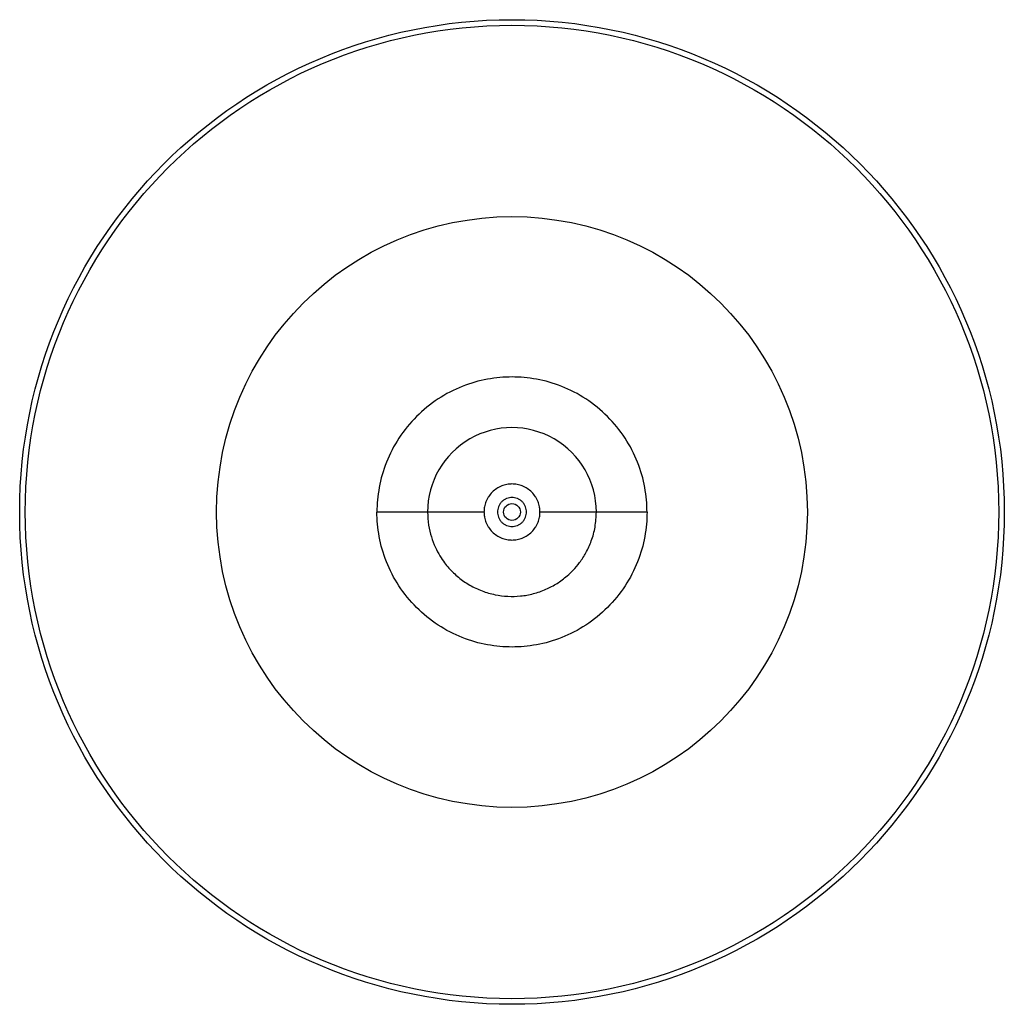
# Paper-space layout '_Normal a' of a CAD drawing. Header units: millimetres. Extents: x -2652 to -2302, y -175 to 175.
import ezdxf

# ---------------------------------------------------------------- set-up
doc = ezdxf.new("R2010")
doc.units = ezdxf.units.MM

psp = doc.layouts.new('_Normal a')

# ---------------------------------------------------------------- linework, layer by layer
at = {"color": 8, "linetype": 'Continuous', "lineweight": 25}
for p, q in [((-2506.34, 0), (-2524.52, 0)), ((-2428.52, 0), (-2446.52, 0))]:
    psp.add_line(p, q, dxfattribs=at)
at = {"color": 7, "linetype": 'Continuous', "lineweight": 25}
for radius in [175, 173, 105, 3]:
    psp.add_circle((-2476.52, 0), radius, dxfattribs=at)
psp.add_arc((-2476.52, 0), 30, 0, 180.0008, dxfattribs=at)
for points, knots in [([(-2428.52, 0), (-2428.52, 2.83), (-2428.77, 5.76), (-2429.87, 11.71), (-2430.72, 14.71), (-2433.05, 20.62), (-2434.55, 23.52), (-2438.13, 29.01), (-2440.23, 31.6), (-2444.92, 36.28), (-2447.5, 38.38), (-2452.99, 41.97), (-2455.89, 43.46), (-2461.8, 45.8), (-2464.81, 46.65), (-2470.75, 47.75), (-2473.69, 48), (-2479.34, 48), (-2482.28, 47.75), (-2488.22, 46.65), (-2491.23, 45.8), (-2497.14, 43.46), (-2500.04, 41.97), (-2505.53, 38.38), (-2508.11, 36.28), (-2512.8, 31.6), (-2514.9, 29.01), (-2518.49, 23.52), (-2519.98, 20.62), (-2522.31, 14.71), (-2523.16, 11.71), (-2524.26, 5.76), (-2524.52, 2.83), (-2524.52, 0)], [0, 0, 0, 0, 0.0625, 0.0625, 0.125, 0.125, 0.1875, 0.1875, 0.25, 0.25, 0.3125, 0.3125, 0.375, 0.375, 0.4375, 0.4375, 0.5, 0.5, 0.5625, 0.5625, 0.625, 0.625, 0.6875, 0.6875, 0.75, 0.75, 0.8125, 0.8125, 0.875, 0.875, 0.9375, 0.9375, 1, 1, 1, 1]), ([(-2466.57, 0), (-2466.57, 0.1), (-2466.57, 0.3), (-2466.58, 0.61), (-2466.61, 0.91), (-2466.64, 1.21), (-2466.68, 1.51), (-2466.77, 2.03), (-2466.94, 2.75), (-2467.25, 3.68), (-2467.67, 4.58), (-2468.35, 5.75), (-2469.43, 7.09), (-2471.02, 8.38), (-2472.8, 9.3), (-2474.66, 9.84), (-2476.52, 10.01), (-2478.37, 9.84), (-2480.23, 9.3), (-2482.01, 8.38), (-2483.6, 7.09), (-2484.68, 5.75), (-2485.37, 4.58), (-2485.78, 3.68), (-2486.09, 2.75), (-2486.29, 1.93), (-2486.4, 1.21), (-2486.45, 0.61), (-2486.46, 0.2), (-2486.47, 0)], [0, 0, 0, 0, 0.009733, 0.019448, 0.029154, 0.03886, 0.048576, 0.05831, 0.089204, 0.120102, 0.152284, 0.18447, 0.250119, 0.315768, 0.380053, 0.441772, 0.500003, 0.558234, 0.619953, 0.684238, 0.749888, 0.815537, 0.847718, 0.879904, 0.910798, 0.941696, 0.961142, 0.980552, 1, 1, 1, 1]), ([(-2471.37, 0), (-2471.37, 0.61), (-2471.48, 1.26), (-2471.85, 2.21), (-2472.01, 2.52), (-2472.4, 3.11), (-2472.62, 3.39), (-2473.12, 3.89), (-2473.4, 4.12), (-2473.99, 4.5), (-2474.3, 4.66), (-2475.25, 5.04), (-2475.91, 5.15), (-2477.12, 5.15), (-2477.78, 5.04), (-2478.73, 4.66), (-2479.04, 4.5), (-2479.63, 4.12), (-2479.91, 3.89), (-2480.41, 3.39), (-2480.63, 3.11), (-2481.02, 2.52), (-2481.18, 2.21), (-2481.55, 1.26), (-2481.67, 0.61), (-2481.67, 0)], [0, 0, 0, 0, 0.125, 0.125, 0.1875, 0.1875, 0.25, 0.25, 0.3125, 0.3125, 0.375, 0.375, 0.5, 0.5, 0.625, 0.625, 0.6875, 0.6875, 0.75, 0.75, 0.8125, 0.8125, 0.875, 0.875, 1, 1, 1, 1]), ([(-2486.47, 0), (-2486.46, -0.1), (-2486.46, -0.3), (-2486.45, -0.61), (-2486.43, -0.91), (-2486.39, -1.21), (-2486.35, -1.51), (-2486.26, -2.03), (-2486.09, -2.75), (-2485.78, -3.68), (-2485.37, -4.58), (-2484.68, -5.75), (-2483.6, -7.09), (-2482.01, -8.38), (-2480.23, -9.3), (-2478.37, -9.84), (-2476.52, -10.01), (-2474.66, -9.84), (-2472.8, -9.3), (-2471.02, -8.38), (-2469.43, -7.09), (-2468.35, -5.75), (-2467.67, -4.58), (-2467.25, -3.68), (-2466.94, -2.75), (-2466.74, -1.93), (-2466.63, -1.21), (-2466.58, -0.61), (-2466.57, -0.2), (-2466.57, 0)], [0, 0, 0, 0, 0.009733, 0.019448, 0.029154, 0.038861, 0.048576, 0.05831, 0.089204, 0.120102, 0.152284, 0.18447, 0.250119, 0.315768, 0.380053, 0.441772, 0.500003, 0.558234, 0.619953, 0.684238, 0.749888, 0.815537, 0.847718, 0.879904, 0.910798, 0.941696, 0.961142, 0.980552, 1, 1, 1, 1]), ([(-2481.67, 0), (-2481.67, -0.61), (-2481.55, -1.26), (-2481.18, -2.21), (-2481.02, -2.52), (-2480.63, -3.11), (-2480.41, -3.39), (-2479.91, -3.89), (-2479.63, -4.12), (-2479.04, -4.5), (-2478.73, -4.66), (-2477.78, -5.04), (-2477.12, -5.15), (-2475.91, -5.15), (-2475.25, -5.04), (-2474.3, -4.66), (-2473.99, -4.5), (-2473.4, -4.12), (-2473.12, -3.89), (-2472.62, -3.39), (-2472.4, -3.11), (-2472.01, -2.52), (-2471.85, -2.21), (-2471.48, -1.26), (-2471.37, -0.61), (-2471.37, 0)], [0, 0, 0, 0, 0.125, 0.125, 0.1875, 0.1875, 0.25, 0.25, 0.3125, 0.3125, 0.375, 0.375, 0.5, 0.5, 0.625, 0.625, 0.6875, 0.6875, 0.75, 0.75, 0.8125, 0.8125, 0.875, 0.875, 1, 1, 1, 1]), ([(-2428.52, 0), (-2428.52, -2.83), (-2428.77, -5.76), (-2429.87, -11.71), (-2430.72, -14.71), (-2433.05, -20.62), (-2434.55, -23.52), (-2438.13, -29.01), (-2440.23, -31.6), (-2444.92, -36.28), (-2447.5, -38.38), (-2452.99, -41.97), (-2455.89, -43.46), (-2461.8, -45.8), (-2464.81, -46.65), (-2470.75, -47.75), (-2473.69, -48), (-2479.34, -48), (-2482.28, -47.75), (-2488.22, -46.65), (-2491.23, -45.8), (-2497.14, -43.46), (-2500.04, -41.97), (-2505.53, -38.38), (-2508.11, -36.28), (-2512.8, -31.6), (-2514.9, -29.01), (-2518.49, -23.52), (-2519.98, -20.62), (-2522.31, -14.71), (-2523.16, -11.71), (-2524.26, -5.76), (-2524.52, -2.83), (-2524.52, 0)], [0, 0, 0, 0, 0.0625, 0.0625, 0.125, 0.125, 0.1875, 0.1875, 0.25, 0.25, 0.3125, 0.3125, 0.375, 0.375, 0.4375, 0.4375, 0.5, 0.5, 0.5625, 0.5625, 0.625, 0.625, 0.6875, 0.6875, 0.75, 0.75, 0.8125, 0.8125, 0.875, 0.875, 0.9375, 0.9375, 1, 1, 1, 1]), ([(-2506.52, 0), (-2506.45, -1.55), (-2506.31, -4.56), (-2505.3, -8.78), (-2503.9, -12.45), (-2502.27, -15.49), (-2500.62, -17.93), (-2498.99, -19.92), (-2497.33, -21.65), (-2494.93, -23.78), (-2491.59, -26.09), (-2487.21, -28.17), (-2482.63, -29.5), (-2478.03, -30.08), (-2473.43, -29.96), (-2468.87, -29.14), (-2464.48, -27.61), (-2461.12, -25.82), (-2458.65, -24.14), (-2456.73, -22.6), (-2454.61, -20.58), (-2452.32, -17.87), (-2450.07, -14.4), (-2448.16, -10.17), (-2446.79, -5.28), (-2446.61, -1.79), (-2446.52, 0)], [0, 0, 0, 0, 0.049434, 0.09563, 0.137513, 0.174268, 0.205348, 0.231078, 0.256208, 0.281669, 0.333202, 0.384862, 0.435521, 0.484517, 0.532019, 0.581521, 0.63156, 0.679421, 0.7023, 0.726741, 0.757793, 0.795489, 0.839452, 0.888977, 0.942975, 1, 1, 1, 1])]:
    psp.add_open_spline(points, degree=3, knots=knots, dxfattribs=at)
at = {"color": 8, "linetype": 'Continuous', "lineweight": 25}
for points, knots in [([(-2486.47, 0), (-2486.54, 0), (-2488.31, 0), (-2491.58, 0), (-2496.03, 0), (-2499.85, 0), (-2502.89, 0), (-2505.01, 0), (-2506.29, 0), (-2506.44, 0), (-2506.52, 0)], [0, 0, 0, 0, 0.006061, 0.149256, 0.295857, 0.443553, 0.589929, 0.732693, 0.869885, 1, 1, 1, 1]), ([(-2446.52, 0), (-2446.59, 0), (-2446.74, 0), (-2448.02, 0), (-2450.14, 0), (-2453.18, 0), (-2457, 0), (-2461.45, 0), (-2464.72, 0), (-2466.49, 0), (-2466.57, 0)], [0, 0, 0, 0, 0.130115, 0.267307, 0.410071, 0.556447, 0.704143, 0.850744, 0.993939, 1, 1, 1, 1])]:
    psp.add_open_spline(points, degree=3, knots=knots, dxfattribs=at)

doc.saveas('drawing.dxf')
